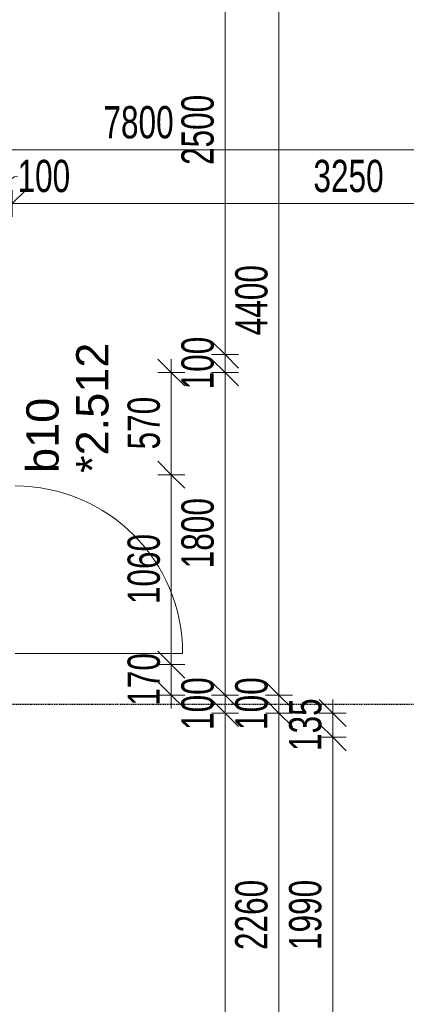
# Model space of a CAD drawing. Header units: millimetres. Extents: x -80560 to 110805, y -11020 to 52719.
# Tile 79 of 182: x 47286 to 49441, y 33525 to 39018. Entities that reach past the tile are written whole.
import ezdxf

# ---------------------------------------------------------------- set-up
doc = ezdxf.new("R2010")
doc.units = ezdxf.units.MM
doc.linetypes.add('CENTER2', pattern=[20, 8, -4, 4, -4])
for name, color, linetype, lineweight in [('A-ANNO-DIMS', 211, 'Continuous', 9), ('A-ANNO-DIMS-100', 211, 'Continuous', 9), ('A-DOOR', 31, 'Continuous', 18), ('A-GLAZ-IDEN', 152, 'Continuous', 18), ('S-GRID', 1, 'Continuous', 9)]:
    doc.layers.add(name, color=color, linetype=linetype, lineweight=lineweight)
doc.styles.add('Arial', font='arial.ttf', dxfattribs={"height": 180})
doc.styles.add('Arial_6', font='arial.ttf', dxfattribs={"width": 0.7, "height": 180})
doc.dimstyles.new('n3o_1_8', dxfattribs={"dimscale": 304.8, "dimtxt": 183.646692, "dimasz": 0.492126, "dimexe": 0.246063, "dimexo": 0.0625, "dimgap": 0.032808, "dimtad": 1, "dimdec": 0, "dimdsep": 46, "dimtxsty": 'Arial_6', "dimblk1": 'OBLIQUE', "dimblk2": 'OBLIQUE', "dimsah": 1, "dimcen": 0.09, "dimdle": 0.246063, "dimazin": 0, "dimtfac": 1, "dimtdec": 4, "dimtix": 1, "dimtmove": 0, "dimatfit": 3, "dimfxl": 0.246063, "dimfxlon": 1, "dimtvp": 1, "dimtolj": 1, "dimtzin": 0, "dimarcsym": 2})
doc.dimstyles.new('n3o_1_8_1', dxfattribs={"dimscale": 304.8, "dimtxt": 183.646692, "dimasz": 0.492126, "dimexe": 0.246063, "dimexo": 0.0625, "dimgap": 0.032808, "dimtad": 1, "dimdec": 0, "dimdsep": 46, "dimtxsty": 'Arial_6', "dimblk1": 'OBLIQUE', "dimblk2": 'OBLIQUE', "dimsah": 1, "dimcen": 0.09, "dimdle": 0.246063, "dimazin": 0, "dimtfac": 1, "dimtdec": 4, "dimtix": 1, "dimtmove": 1, "dimatfit": 3, "dimfxl": 0.246063, "dimfxlon": 1, "dimtvp": 1, "dimtolj": 1, "dimtzin": 0, "dimarcsym": 2})
doc.dimstyles.new('n3o_1_8_2', dxfattribs={"dimscale": 304.8, "dimtxt": 183.646692, "dimasz": 0.492126, "dimexe": 0.246063, "dimexo": 0.0625, "dimgap": 0.032808, "dimtad": 1, "dimdec": 0, "dimdsep": 46, "dimtxsty": 'Arial_6', "dimblk1": 'OBLIQUE', "dimblk2": 'OBLIQUE', "dimsah": 1, "dimcen": 0.09, "dimdle": 0.246063, "dimazin": 0, "dimtfac": 1, "dimtdec": 4, "dimtix": 1, "dimtmove": 2, "dimatfit": 3, "dimfxl": 0.246063, "dimfxlon": 1, "dimtvp": 1, "dimtolj": 1, "dimtzin": 0, "dimarcsym": 2})
doc.dimstyles.new('n3o_1_8_3', dxfattribs={"dimscale": 304.8, "dimtxt": 183.646692, "dimasz": 0.492126, "dimexe": 0.246063, "dimexo": 0.0625, "dimgap": 0.032808, "dimtad": 1, "dimdec": 0, "dimdsep": 46, "dimtxsty": 'Arial_6', "dimblk1": 'OBLIQUE', "dimblk2": 'OBLIQUE', "dimsah": 1, "dimcen": 0.09, "dimdle": 0.246063, "dimazin": 0, "dimtfac": 1, "dimtdec": 4, "dimtix": 1, "dimtmove": 0, "dimatfit": 3, "dimfxl": 0.246063, "dimfxlon": 1, "dimtvp": 1, "dimtolj": 1, "dimtzin": 0, "dimarcsym": 2})

# ---------------------------------------------------------------- blocks, each defined once
blk = doc.blocks.new('00_n3o_symbool_swingangle - std-31745489-DO_02 tweede verdieping')
at = {"layer": 'A-DOOR'}
blk.add_line((-415, -10), (-415, -944), dxfattribs=at)
blk.add_arc((-415, -10), 934, 270, 0, dxfattribs=at)
blk = doc.blocks.new('DIMBLOCK197-DO_02 tweede verdieping')
at = {"layer": 'A-ANNO-DIMS-100'}
for p, q in [((44044.8, 38293.1), (44119.8, 38368.1)), ((44044.8, 38368.1), (44044.8, 38218.1)), ((44044.8, 38293.1), (44044.8, 38368.1)), ((51844.8, 38293.1), (51919.8, 38368.1)), ((51844.8, 38368.1), (51844.8, 38218.1)), ((51844.8, 38293.1), (51844.8, 38368.1)), ((44044.8, 38293.1), (43969.8, 38218.1)), ((44044.8, 38293.1), (51844.8, 38293.1)), ((51844.8, 38293.1), (51769.8, 38218.1))]:
    blk.add_line(p, q, dxfattribs=at)
at = {"layer": 'A-ANNO-DIMS-100', "color": 0, "insert": (47752.7, 38536.7), "char_height": 180, "width": 461.094, "attachment_point": 1, "line_spacing_factor": 0.941778, "style": 'Arial_6'}
blk.add_mtext('7800', dxfattribs=at)
blk = doc.blocks.new('_Oblique')
at = {"color": 0, "linetype": 'ByBlock', "lineweight": -2}
blk.add_line((-0.5, -0.5), (0.5, 0.5), dxfattribs=at)
blk = doc.blocks.new('DIMBLOCK224-DO_02 tweede verdieping')
at = {"layer": 'A-ANNO-DIMS-100'}
for p, q in [((47144.8, 37993.1), (47219.8, 38068.1)), ((47144.8, 37918.1), (47144.8, 38068.1)), ((47244.8, 37993.1), (47319.8, 38068.1)), ((47244.8, 37918.1), (47244.8, 38068.1)), ((47144.8, 37993.1), (47069.8, 37918.1)), ((47144.8, 37993.1), (47244.8, 37993.1)), ((47144.8, 37993.1), (47144.8, 37918.1)), ((47244.8, 37993.1), (47169.8, 37918.1)), ((47244.8, 37993.1), (47244.8, 37918.1))]:
    blk.add_line(p, q, dxfattribs=at)
blk.add_ellipse((47273.7, 37993.1), major_axis=(0, 151.3), ratio=0.521428, start_param=0, end_param=1.570796, dxfattribs=at)
at = {"layer": 'A-ANNO-DIMS-100', "color": 0, "insert": (47273.7, 38236.7), "char_height": 180, "width": 345.821, "attachment_point": 1, "line_spacing_factor": 0.941778, "style": 'Arial_6'}
blk.add_mtext('100', dxfattribs=at)
blk = doc.blocks.new('DIMBLOCK225-DO_02 tweede verdieping')
at = {"layer": 'A-ANNO-DIMS-100'}
for p, q in [((47244.8, 37993.1), (47319.8, 38068.1)), ((47244.8, 37918.1), (47244.8, 38068.1)), ((50494.8, 37993.1), (50569.8, 38068.1)), ((50494.8, 37918.1), (50494.8, 38068.1)), ((47244.8, 37993.1), (47169.8, 37918.1)), ((47244.8, 37993.1), (50494.8, 37993.1)), ((47244.8, 37993.1), (47244.8, 37918.1)), ((50494.8, 37993.1), (50419.8, 37918.1)), ((50494.8, 37993.1), (50494.8, 37918.1))]:
    blk.add_line(p, q, dxfattribs=at)
at = {"layer": 'A-ANNO-DIMS-100', "color": 0, "insert": (48923.1, 38236.7), "char_height": 180, "width": 461.094, "attachment_point": 1, "line_spacing_factor": 0.941778, "style": 'Arial_6'}
blk.add_mtext('3250', dxfattribs=at)
blk = doc.blocks.new('DIMBLOCK325-DO_02 tweede verdieping')
at = {"layer": 'A-ANNO-DIMS-100'}
for p, q in [((48430.8, 39650), (48355.8, 39725)), ((48505.8, 39650), (48355.8, 39650)), ((48430.8, 39650), (48430.8, 37150)), ((48430.8, 39650), (48505.8, 39575)), ((48430.8, 39650), (48505.8, 39650)), ((48430.8, 37150), (48355.8, 37225)), ((48355.8, 37150), (48505.8, 37150)), ((48430.8, 37150), (48355.8, 37150)), ((48430.8, 37150), (48505.8, 37075))]:
    blk.add_line(p, q, dxfattribs=at)
at = {"layer": 'A-ANNO-DIMS-100', "color": 0, "insert": (48187.1, 38207.9), "char_height": 180, "width": 461.094, "attachment_point": 1, "rotation": 90, "line_spacing_factor": 0.941778, "style": 'Arial_6'}
blk.add_mtext('2500', dxfattribs=at)
blk = doc.blocks.new('DIMBLOCK326-DO_02 tweede verdieping')
at = {"layer": 'A-ANNO-DIMS-100'}
for p, q in [((48430.8, 37150), (48355.8, 37225)), ((48355.8, 37150), (48505.8, 37150)), ((48430.8, 37150), (48355.8, 37150)), ((48430.8, 37150), (48430.8, 37050)), ((48430.8, 37150), (48505.8, 37075)), ((48430.8, 37050), (48355.8, 37125)), ((48355.8, 37050), (48505.8, 37050)), ((48430.8, 37050), (48355.8, 37050)), ((48430.8, 37050), (48505.8, 36975))]:
    blk.add_line(p, q, dxfattribs=at)
at = {"layer": 'A-ANNO-DIMS-100', "color": 0, "insert": (48187.1, 36955.9), "char_height": 180, "width": 345.821, "attachment_point": 1, "rotation": 90, "line_spacing_factor": 0.941778, "style": 'Arial_6'}
blk.add_mtext('100', dxfattribs=at)
blk = doc.blocks.new('DIMBLOCK327-DO_02 tweede verdieping')
at = {"layer": 'A-ANNO-DIMS-100'}
for p, q in [((48430.8, 37050), (48355.8, 37125)), ((48355.8, 37050), (48505.8, 37050)), ((48430.8, 37050), (48355.8, 37050)), ((48430.8, 37050), (48430.8, 35250)), ((48430.8, 37050), (48505.8, 36975)), ((48430.8, 35250), (48355.8, 35325)), ((48355.8, 35250), (48505.8, 35250)), ((48430.8, 35250), (48355.8, 35250)), ((48430.8, 35250), (48505.8, 35175))]:
    blk.add_line(p, q, dxfattribs=at)
at = {"layer": 'A-ANNO-DIMS-100', "color": 0, "insert": (48187.1, 35957.9), "char_height": 180, "width": 461.094, "attachment_point": 1, "rotation": 90, "line_spacing_factor": 0.941778, "style": 'Arial_6'}
blk.add_mtext('1800', dxfattribs=at)
blk = doc.blocks.new('DIMBLOCK328-DO_02 tweede verdieping')
at = {"layer": 'A-ANNO-DIMS-100'}
for p, q in [((48430.8, 35250), (48355.8, 35325)), ((48355.8, 35250), (48505.8, 35250)), ((48430.8, 35250), (48355.8, 35250)), ((48430.8, 35150), (48355.8, 35225)), ((48430.8, 35250), (48430.8, 35150)), ((48430.8, 35250), (48505.8, 35175)), ((48355.8, 35150), (48505.8, 35150)), ((48430.8, 35150), (48355.8, 35150)), ((48430.8, 35150), (48505.8, 35075))]:
    blk.add_line(p, q, dxfattribs=at)
at = {"layer": 'A-ANNO-DIMS-100', "color": 0, "insert": (48187.1, 35055.9), "char_height": 180, "width": 345.821, "attachment_point": 1, "rotation": 90, "line_spacing_factor": 0.941778, "style": 'Arial_6'}
blk.add_mtext('100', dxfattribs=at)
blk = doc.blocks.new('DIMBLOCK329-DO_02 tweede verdieping')
at = {"layer": 'A-ANNO-DIMS-100'}
for p, q in [((48430.8, 35150), (48355.8, 35225)), ((48355.8, 35150), (48505.8, 35150)), ((48430.8, 35150), (48355.8, 35150)), ((48430.8, 35150), (48430.8, 28950)), ((48430.8, 35150), (48505.8, 35075)), ((48430.8, 28950), (48355.8, 29025)), ((48355.8, 28950), (48505.8, 28950)), ((48430.8, 28950), (48355.8, 28950)), ((48430.8, 28950), (48505.8, 28875))]:
    blk.add_line(p, q, dxfattribs=at)
at = {"layer": 'A-ANNO-DIMS-100', "color": 0, "insert": (48187.1, 31857.9), "char_height": 180, "width": 461.094, "attachment_point": 1, "rotation": 90, "line_spacing_factor": 0.941778, "style": 'Arial_6'}
blk.add_mtext('6200', dxfattribs=at)
blk = doc.blocks.new('DIMBLOCK341-DO_02 tweede verdieping')
at = {"layer": 'A-ANNO-DIMS-100'}
for p, q in [((48730.8, 39650), (48655.8, 39725)), ((48805.8, 39650), (48655.8, 39650)), ((48730.8, 39650), (48730.8, 35250)), ((48730.8, 39650), (48805.8, 39575)), ((48730.8, 39650), (48805.8, 39650)), ((48730.8, 35250), (48655.8, 35325)), ((48805.8, 35250), (48655.8, 35250)), ((48730.8, 35250), (48805.8, 35175)), ((48730.8, 35250), (48805.8, 35250))]:
    blk.add_line(p, q, dxfattribs=at)
at = {"layer": 'A-ANNO-DIMS-100', "color": 0, "insert": (48487.1, 37257.9), "char_height": 180, "width": 461.094, "attachment_point": 1, "rotation": 90, "line_spacing_factor": 0.941778, "style": 'Arial_6'}
blk.add_mtext('4400', dxfattribs=at)
blk = doc.blocks.new('DIMBLOCK342-DO_02 tweede verdieping')
at = {"layer": 'A-ANNO-DIMS-100'}
for p, q in [((48730.8, 35250), (48655.8, 35325)), ((48805.8, 35250), (48655.8, 35250)), ((48730.8, 35150), (48655.8, 35225)), ((48730.8, 35250), (48730.8, 35150)), ((48730.8, 35250), (48805.8, 35175)), ((48730.8, 35250), (48805.8, 35250)), ((48805.8, 35150), (48655.8, 35150)), ((48730.8, 35150), (48805.8, 35075)), ((48730.8, 35150), (48805.8, 35150))]:
    blk.add_line(p, q, dxfattribs=at)
at = {"layer": 'A-ANNO-DIMS-100', "color": 0, "insert": (48487.1, 35055.9), "char_height": 180, "width": 345.821, "attachment_point": 1, "rotation": 90, "line_spacing_factor": 0.941778, "style": 'Arial_6'}
blk.add_mtext('100', dxfattribs=at)
blk = doc.blocks.new('DIMBLOCK343-DO_02 tweede verdieping')
at = {"layer": 'A-ANNO-DIMS-100'}
for p, q in [((48730.8, 35150), (48655.8, 35225)), ((48805.8, 35150), (48655.8, 35150)), ((48730.8, 35150), (48730.8, 32890)), ((48730.8, 35150), (48805.8, 35075)), ((48730.8, 35150), (48805.8, 35150)), ((48730.8, 32890), (48655.8, 32965)), ((48805.8, 32890), (48655.8, 32890)), ((48730.8, 32890), (48805.8, 32815)), ((48730.8, 32890), (48805.8, 32890))]:
    blk.add_line(p, q, dxfattribs=at)
at = {"layer": 'A-ANNO-DIMS-100', "color": 0, "insert": (48487.1, 33827.9), "char_height": 180, "width": 461.094, "attachment_point": 1, "rotation": 90, "line_spacing_factor": 0.941778, "style": 'Arial_6'}
blk.add_mtext('2260', dxfattribs=at)
blk = doc.blocks.new('DIMBLOCK485-DO_02 tweede verdieping')
at = {"layer": 'A-ANNO-DIMS-100'}
for p, q in [((49030.8, 35015), (48955.8, 35090)), ((49105.8, 35015), (48955.8, 35015)), ((49030.8, 33025), (49030.8, 35015)), ((49030.8, 35015), (49105.8, 34940)), ((49030.8, 35015), (49105.8, 35015)), ((49030.8, 33025), (48955.8, 33100)), ((49105.8, 33025), (48955.8, 33025)), ((49030.8, 33025), (49105.8, 32950)), ((49030.8, 33025), (49105.8, 33025))]:
    blk.add_line(p, q, dxfattribs=at)
at = {"layer": 'A-ANNO-DIMS-100', "color": 0, "insert": (48787.1, 33827.9), "char_height": 180, "width": 461.094, "attachment_point": 1, "rotation": 90, "line_spacing_factor": 0.941778, "style": 'Arial_6'}
blk.add_mtext('1990', dxfattribs=at)
blk = doc.blocks.new('DIMBLOCK486-DO_02 tweede verdieping')
at = {"layer": 'A-ANNO-DIMS-100'}
for p, q in [((49030.8, 35150), (48955.8, 35225)), ((49030.8, 35015), (49030.8, 35225)), ((49105.8, 35150), (48955.8, 35150)), ((49030.8, 35150), (49105.8, 35075)), ((49030.8, 35150), (49105.8, 35150)), ((49030.8, 35015), (48955.8, 35090)), ((49105.8, 35015), (48955.8, 35015)), ((49030.8, 35015), (49105.8, 34940)), ((49030.8, 35015), (49105.8, 35015))]:
    blk.add_line(p, q, dxfattribs=at)
at = {"layer": 'A-ANNO-DIMS-100', "color": 0, "insert": (48787.1, 34938.4), "char_height": 180, "width": 345.821, "attachment_point": 1, "rotation": 90, "line_spacing_factor": 0.941778, "style": 'Arial_6'}
blk.add_mtext('135', dxfattribs=at)
blk = doc.blocks.new('DIMBLOCK619-DO_02 tweede verdieping')
at = {"layer": 'A-ANNO-DIMS-100'}
for p, q in [((48130.8, 35420), (48055.8, 35495)), ((48055.8, 35420), (48205.8, 35420)), ((48130.8, 35420), (48055.8, 35420)), ((48130.8, 35175), (48130.8, 35420)), ((48130.8, 35420), (48205.8, 35345)), ((48130.8, 35250), (48055.8, 35325)), ((48055.8, 35250), (48205.8, 35250)), ((48130.8, 35250), (48055.8, 35250)), ((48130.8, 35250), (48205.8, 35175))]:
    blk.add_line(p, q, dxfattribs=at)
at = {"layer": 'A-ANNO-DIMS-100', "color": 0, "insert": (47887.1, 35190.9), "char_height": 180, "width": 345.821, "attachment_point": 1, "rotation": 90, "line_spacing_factor": 0.941778, "style": 'Arial_6'}
blk.add_mtext('170', dxfattribs=at)
blk = doc.blocks.new('DIMBLOCK620-DO_02 tweede verdieping')
at = {"layer": 'A-ANNO-DIMS-100'}
for p, q in [((48130.8, 36480), (48055.8, 36555)), ((48055.8, 36480), (48205.8, 36480)), ((48130.8, 36480), (48055.8, 36480)), ((48130.8, 35420), (48130.8, 36480)), ((48130.8, 36480), (48205.8, 36405)), ((48130.8, 35420), (48055.8, 35495)), ((48055.8, 35420), (48205.8, 35420)), ((48130.8, 35420), (48055.8, 35420)), ((48130.8, 35420), (48205.8, 35345))]:
    blk.add_line(p, q, dxfattribs=at)
at = {"layer": 'A-ANNO-DIMS-100', "color": 0, "insert": (47887.1, 35757.9), "char_height": 180, "width": 461.094, "attachment_point": 1, "rotation": 90, "line_spacing_factor": 0.941778, "style": 'Arial_6'}
blk.add_mtext('1060', dxfattribs=at)
blk = doc.blocks.new('DIMBLOCK621-DO_02 tweede verdieping')
at = {"layer": 'A-ANNO-DIMS-100'}
for p, q in [((48130.8, 37050), (48055.8, 37125)), ((48130.8, 36480), (48130.8, 37125)), ((48055.8, 37050), (48205.8, 37050)), ((48130.8, 37050), (48055.8, 37050)), ((48130.8, 37050), (48205.8, 36975)), ((48130.8, 36480), (48055.8, 36555)), ((48055.8, 36480), (48205.8, 36480)), ((48130.8, 36480), (48055.8, 36480)), ((48130.8, 36480), (48205.8, 36405))]:
    blk.add_line(p, q, dxfattribs=at)
at = {"layer": 'A-ANNO-DIMS-100', "color": 0, "insert": (47887.1, 36620.9), "char_height": 180, "width": 345.821, "attachment_point": 1, "rotation": 90, "line_spacing_factor": 0.941778, "style": 'Arial_6'}
blk.add_mtext('570', dxfattribs=at)

msp = doc.modelspace()

# ---------------------------------------------------------------- linework, layer by layer
at = {"layer": 'S-GRID', "linetype": 'CENTER2', "lineweight": 25}
msp.add_line((29945.3, 35200), (110204.9, 35200), dxfattribs=at)

# ---------------------------------------------------------------- block references
at = {"layer": 'A-DOOR', "rotation": 89.99999999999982}
msp.add_blockref('00_n3o_symbool_swingangle - std-31745489-DO_02 tweede verdieping', (47250.3, 35898), dxfattribs=at)

# ---------------------------------------------------------------- texts
at = {"layer": 'A-GLAZ-IDEN', "lineweight": 9, "char_height": 180, "attachment_point": 1, "rotation": 90, "style": 'Arial'}
for s, insert, width in [('*2.512', (47600.7, 36489.5), 865.822), ('b10', (47322.9, 36489.5), 505.063)]:
    msp.add_mtext(s, dxfattribs=dict(at, insert=insert, width=width))

# ---------------------------------------------------------------- dimensions: what is measured, and where the dimension line sits
at = {"layer": 'A-ANNO-DIMS'}
for base, p1, p2, override, picture, middle in [((48430.8, 37150), (48505.8, 39650), (48355.8, 37150), {"dimpost": '<>', "dimfxl": 2504.495957}, 'DIMBLOCK325-DO_02 tweede verdieping', (48328.9, 38400)), ((48730.8, 35250), (48805.8, 39650), (48805.8, 35250), {"dimpost": '<>', "dimfxl": 4400}, 'DIMBLOCK341-DO_02 tweede verdieping', (48628.9, 37450)), ((48430.8, 37050), (48355.8, 37150), (48355.8, 37050), {"dimpost": '<>', "dimfxl": 100}, 'DIMBLOCK326-DO_02 tweede verdieping', (48328.9, 37100)), ((48130.8, 37050), (48055.8, 36480), (48055.8, 37050), {"dimpost": '<>', "dimfxl": 570}, 'DIMBLOCK621-DO_02 tweede verdieping', (48028.9, 36765)), ((48430.8, 35250), (48355.8, 37050), (48355.8, 35250), {"dimpost": '<>', "dimfxl": 1800}, 'DIMBLOCK327-DO_02 tweede verdieping', (48328.9, 36150)), ((48130.8, 36480), (48055.8, 35420), (48055.8, 36480), {"dimpost": '<>', "dimfxl": 1060}, 'DIMBLOCK620-DO_02 tweede verdieping', (48028.9, 35950)), ((48130.8, 35420), (48055.8, 35250), (48055.8, 35420), {"dimpost": '<>', "dimfxl": 170}, 'DIMBLOCK619-DO_02 tweede verdieping', (48028.9, 35335)), ((48430.8, 35150), (48355.8, 35250), (48355.8, 35150), {"dimpost": '<>', "dimfxl": 100}, 'DIMBLOCK328-DO_02 tweede verdieping', (48328.9, 35200)), ((48730.8, 35150), (48805.8, 35250), (48805.8, 35150), {"dimpost": '<>', "dimfxl": 100}, 'DIMBLOCK342-DO_02 tweede verdieping', (48628.9, 35200)), ((49030.8, 35150), (49105.8, 35015), (49105.8, 35150), {"dimpost": '<>', "dimfxl": 135}, 'DIMBLOCK486-DO_02 tweede verdieping', (48928.8, 35082.5)), ((48430.8, 28950), (48355.8, 35150), (48355.8, 28950), {"dimpost": '<>', "dimfxl": 6200}, 'DIMBLOCK329-DO_02 tweede verdieping', (48328.9, 32050)), ((48730.8, 32890), (48805.8, 35150), (48805.8, 32890), {"dimpost": '<>', "dimfxl": 2260}, 'DIMBLOCK343-DO_02 tweede verdieping', (48628.9, 34020)), ((49030.8, 35015), (49105.8, 33025), (49105.8, 35015), {"dimpost": '<>', "dimfxl": 1990}, 'DIMBLOCK485-DO_02 tweede verdieping', (48928.9, 34020))]:
    dim = msp.add_linear_dim(base=base, p1=p1, p2=p2, angle=90, dimstyle='n3o_1_8_3', override=override, dxfattribs=at)
    dim.commit()
    dim.dimension.update_dxf_attribs({"geometry": picture, "text_midpoint": middle})
dim = msp.add_linear_dim(base=(51844.8, 38293.1), p1=(44044.8, 38368.1), p2=(51844.8, 38368.1), dimstyle='n3o_1_8', override={"dimpost": '<>', "dimfxl": 7800}, dxfattribs=at)
dim.commit()
dim.dimension.update_dxf_attribs({"geometry": 'DIMBLOCK197-DO_02 tweede verdieping', "text_midpoint": (47944.8, 38395)})
for base, p1, p2, dimstyle, override, picture, middle in [((47244.8, 37993.1), (47144.8, 37918.1), (47244.8, 37918.1), 'n3o_1_8_1', {"dimpost": '<>', "dimfxl": 100}, 'DIMBLOCK224-DO_02 tweede verdieping', (47446.6, 38116.7)), ((50494.8, 37993.1), (47244.8, 37918.1), (50494.8, 37918.1), 'n3o_1_8_2', {"dimpost": '<>', "dimfxl": 3250}, 'DIMBLOCK225-DO_02 tweede verdieping', (49153.7, 38116.7))]:
    dim = msp.add_linear_dim(base=base, p1=p1, p2=p2, dimstyle=dimstyle, override=override, dxfattribs=at)
    dim.commit()
    dim.dimension.update_dxf_attribs({"geometry": picture, "text_midpoint": middle, "dimtype": 160})

doc.saveas('drawing.dxf')
